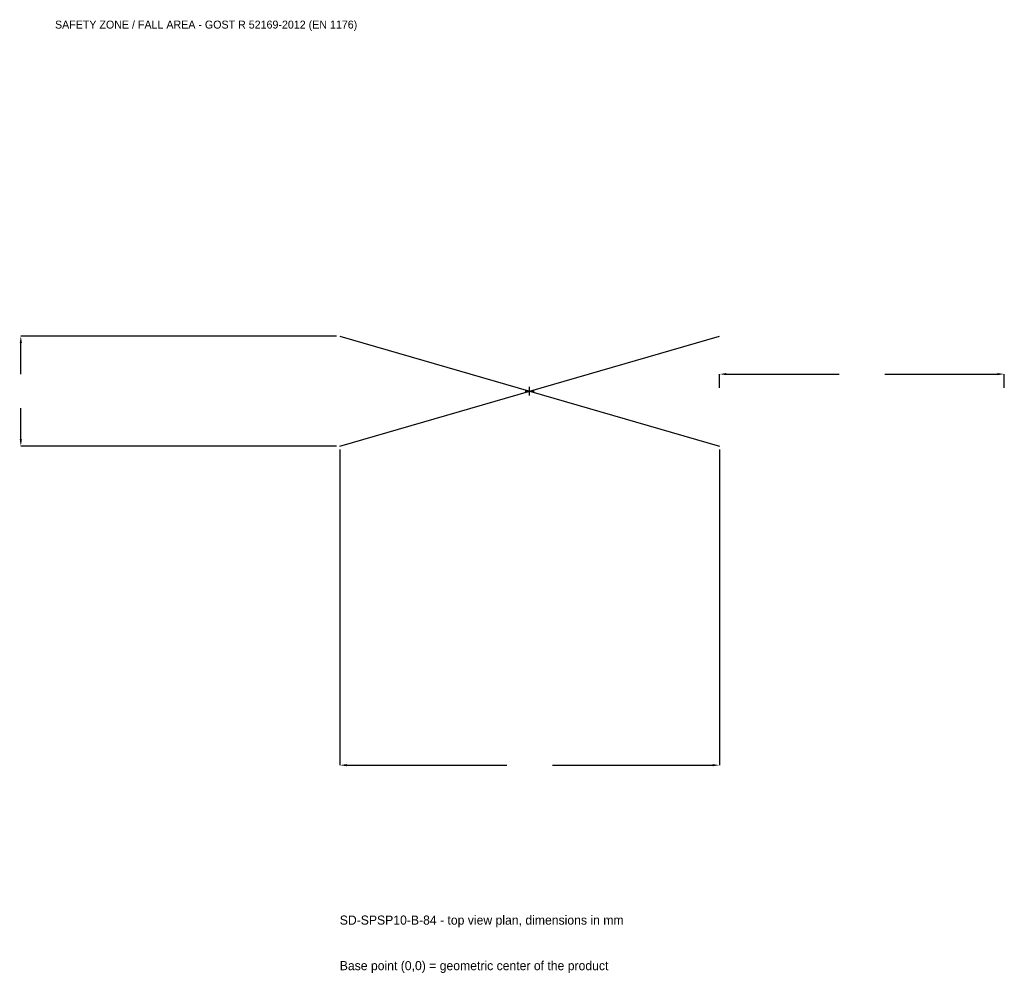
# Model space of a CAD drawing. Extents: x -2686 to 2500, y -3066 to 1957.
import ezdxf

# ---------------------------------------------------------------- set-up
doc = ezdxf.new("R2010")
doc.units = 0
for name, color, linetype in [('GP_MAF_zona_bezopasnosti', 1, 'Continuous'), ('ZSK_DANNYE', 3, 'Continuous'), ('ZSK_KONTUR', 7, 'Continuous'), ('ZSK_RAZMERY', 8, 'Continuous')]:
    doc.layers.add(name, color=color, linetype=linetype)
doc.dimstyles.new('ORION', dxfattribs={"dimtxt": 60, "dimasz": 36, "dimexe": 1.25, "dimexo": 18, "dimtad": 1, "dimcen": 2.5, "dimazin": 3, "dimtfac": 1, "dimtmove": 0, "dimatfit": 3})

# ---------------------------------------------------------------- blocks, each defined once
blk = doc.blocks.new('_CLOSEDFILLED')
at = {"color": 0, "linetype": 'BYBLOCK'}
blk.add_solid([(-1, 0.16), (0, 0), (-1, -0.16)], dxfattribs=at)
blk = doc.blocks.new('*D1')
for p, q in [((-1000, -308), (-1000, -1970)), ((1000, -308), (1000, -1970)), ((-964, -1970), (-120, -1970)), ((120, -1970), (964, -1970))]:
    blk.add_line(p, q)
at = {"layer": 'Defpoints'}
for p in [(-1000, -290), (1000, -290), (-1000, -1970)]:
    blk.add_point(p, dxfattribs=at)
at = {"layer": 'ZSK_RAZMERY', "xscale": 36, "yscale": 36, "rotation": 180}
blk.add_blockref('_CLOSEDFILLED', (-1000, -1970), dxfattribs=at)
at = {"layer": 'ZSK_RAZMERY', "xscale": 36, "yscale": 36}
blk.add_blockref('_CLOSEDFILLED', (1000, -1970), dxfattribs=at)
blk = doc.blocks.new('*D2')
for p, q in [((-1018, 290), (-2680, 290)), ((-2680, 90), (-2680, 254)), ((-2680, -254), (-2680, -90)), ((-1018, -290), (-2680, -290))]:
    blk.add_line(p, q)
at = {"layer": 'Defpoints'}
for p in [(-1000, 290), (-2680, -290), (-1000, -290)]:
    blk.add_point(p, dxfattribs=at)
at = {"layer": 'ZSK_RAZMERY', "xscale": 36, "yscale": 36}
for p, rotation in [((-2680, 290), 90), ((-2680, -290), 270)]:
    blk.add_blockref('_CLOSEDFILLED', p, dxfattribs=dict(at, rotation=rotation))
blk = doc.blocks.new('*D3')
for p, q in [((1000, 18), (1000, 90)), ((1036, 90), (1630, 90)), ((1870, 90), (2464, 90)), ((2500, 18), (2500, 90))]:
    blk.add_line(p, q)
at = {"layer": 'Defpoints'}
for p in [(1000, 90), (1000, 0), (2500, 0)]:
    blk.add_point(p, dxfattribs=at)
at = {"layer": 'ZSK_RAZMERY', "xscale": 36, "yscale": 36, "rotation": 180}
blk.add_blockref('_CLOSEDFILLED', (1000, 90), dxfattribs=at)
at = {"layer": 'ZSK_RAZMERY', "xscale": 36, "yscale": 36}
blk.add_blockref('_CLOSEDFILLED', (2500, 90), dxfattribs=at)
blk = doc.blocks.new('B1')
at = {"layer": 'ZSK_KONTUR'}
for p, q in [((-1000, -290), (1000, 290)), ((-1000, 290), (1000, -290))]:
    blk.add_line(p, q, dxfattribs=at)
at = {"layer": 'ZSK_RAZMERY'}
for p, q in [((-23.2, 0), (23.2, 0)), ((0, -23.2), (0, 23.2))]:
    blk.add_line(p, q, dxfattribs=at)
at = {"layer": 'GP_MAF_zona_bezopasnosti', "color": 1}
blk.add_text('SAFETY ZONE / FALL AREA - GOST R 52169-2012 (EN 1176)', height=42, dxfattribs=at).set_placement((-2500, 1910))
at = {"layer": 'ZSK_RAZMERY'}
dim = blk.add_linear_dim(base=(-2680, -290), p1=(-1000, -290), p2=(-1000, 290), angle=90, dimstyle='ORION', dxfattribs=at)
dim.commit()
dim.dimension.update_dxf_attribs({"geometry": '*D2', "text_midpoint": (-2680, 0)})
for base, p1, p2, picture, middle in [((1000, 90), (1000, 0), (2500, 0), '*D3', (1750, 90)), ((-1000, -1970), (-1000, -290), (1000, -290), '*D1', (0, -1970))]:
    dim = blk.add_linear_dim(base=base, p1=p1, p2=p2, dimstyle='ORION', dxfattribs=at)
    dim.commit()
    dim.dimension.update_dxf_attribs({"geometry": picture, "text_midpoint": middle})

msp = doc.modelspace()

# ---------------------------------------------------------------- block references
msp.add_blockref('B1', (0, 0))

# ---------------------------------------------------------------- texts
at = {"layer": 'ZSK_DANNYE', "color": 3}
msp.add_text('SD-SPSP10-B-84 - top view plan, dimensions in mm', height=48, dxfattribs=at).set_placement((-1000, -2810))
at = {"layer": 'ZSK_DANNYE', "color": 7}
msp.add_text('Base point (0,0) = geometric center of the product', height=48, dxfattribs=at).set_placement((-1000, -3050))

doc.saveas('drawing.dxf')
